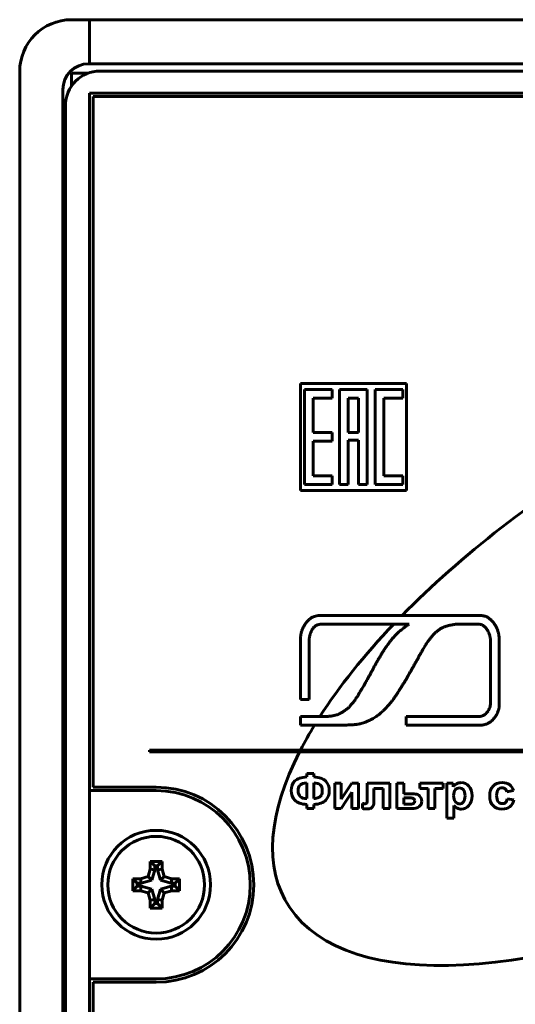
# Model space of a CAD drawing. Header units: millimetres. Extents: x -33 to 42, y -68 to 47.
# Tile 5 of 8: x -33 to -5, y -10 to 47. Entities that reach past the tile are written whole.
import ezdxf

# ---------------------------------------------------------------- set-up
doc = ezdxf.new("R2010")
doc.units = ezdxf.units.MM
doc.linetypes.add('K5LT_BASIC', pattern=[0])

msp = doc.modelspace()

# ---------------------------------------------------------------- linework, layer by layer
at = {"color": 150, "linetype": 'K5LT_BASIC', "lineweight": 60, "true_color": 0x0080ff}
for p, q in [((-29.415, 46.831), (-30.465, 46.831)), ((38.285, 46.831), (-29.415, 46.831)), ((-29.415, 44.281), (-29.415, 46.831)), ((-29.415, 44.281), (-29.465, 44.281)), ((38.285, 44.281), (-29.415, 44.281)), ((-33.465, 43.831), (-33.465, -54.069)), ((-29.511, 43.731), (-30.465, 43.731)), ((-30.465, 43.731), (-30.465, 42.987)), ((-28.815, 43.856), (37.685, 43.856)), ((-30.965, 42.781), (-30.965, -53.019)), ((38.285, 42.581), (-29.415, 42.581)), ((-29.415, 42.581), (-29.415, 2.181)), ((-29.215, 42.381), (-29.215, 2.381)), ((38.085, 42.381), (-29.215, 42.381)), ((-30.815, -52.144), (-30.815, 41.856)), ((-17.22, 25.767), (-17.22, 19.567)), ((-11.069, 25.767), (-17.22, 25.767)), ((-11.069, 19.567), (-11.069, 25.767)), ((-16.985, 25.417), (-16.985, 19.917)), ((-15.385, 25.417), (-16.985, 25.417)), ((-15.385, 24.917), (-15.385, 25.417)), ((-13.353, 25.417), (-14.953, 25.417)), ((-14.953, 25.417), (-14.953, 19.917)), ((-13.353, 19.917), (-13.353, 25.417)), ((-11.279, 25.417), (-12.879, 25.417)), ((-12.879, 25.417), (-12.879, 19.917)), ((-11.279, 24.917), (-11.279, 25.417)), ((-16.485, 22.917), (-16.485, 24.917)), ((-16.485, 24.917), (-15.385, 24.917)), ((-14.453, 24.917), (-14.453, 22.917)), ((-13.853, 24.917), (-14.453, 24.917)), ((-13.853, 22.917), (-13.853, 24.917)), ((-12.379, 20.417), (-12.379, 24.917)), ((-12.379, 24.917), (-11.279, 24.917)), ((-15.385, 22.917), (-16.485, 22.917)), ((-15.385, 22.417), (-15.385, 22.917)), ((-14.453, 22.917), (-13.853, 22.917)), ((-16.485, 20.417), (-16.485, 22.417)), ((-16.485, 22.417), (-15.385, 22.417)), ((-14.453, 22.479), (-13.853, 22.479)), ((-14.453, 19.917), (-14.453, 22.479)), ((-13.853, 22.479), (-13.853, 19.917)), ((-15.385, 20.417), (-16.485, 20.417)), ((-15.385, 19.917), (-15.385, 20.417)), ((-11.279, 20.417), (-12.379, 20.417)), ((-11.279, 19.917), (-11.279, 20.417)), ((-17.22, 19.567), (-11.069, 19.567)), ((-16.985, 19.917), (-15.385, 19.917)), ((-14.953, 19.917), (-14.453, 19.917)), ((-13.853, 19.917), (-13.353, 19.917)), ((-12.879, 19.917), (-11.279, 19.917)), ((-30.815, 12.881), (-30.965, 12.881)), ((-30.865, 12.881), (-30.865, 10.331)), ((-11.326, 12.328), (-14.569, 12.328)), ((-8.362, 12.328), (-11.326, 12.328)), ((-15.072, 11.826), (-11.811, 11.826)), ((-11.811, 11.826), (-10.921, 11.826)), ((-30.865, 10.331), (-30.815, 10.331)), ((-17.22, 10.214), (-17.22, 7.452)), ((-16.718, 7.452), (-16.718, 10.214)), ((-6.205, 9.849), (-6.205, 8.235)), ((-5.703, 8.235), (-5.703, 9.849)), ((-30.965, 8.481), (-30.815, 8.481)), ((-17.22, 7.452), (-16.718, 7.452)), ((-16.216, 6.474), (-17.22, 6.474)), ((-17.22, 6.474), (-17.22, 5.971)), ((-16.09, 6.473), (-16.216, 6.474)), ((-11.089, 6.474), (-11.089, 5.971)), ((-8.076, 6.474), (-11.089, 6.474)), ((-17.22, 5.971), (-16.404, 5.971)), ((-16.404, 5.971), (-15.713, 5.971)), ((-11.089, 5.971), (-8.076, 5.971)), ((-25.957, 4.533), (-25.957, 4.433)), ((-17.214, 4.533), (-25.957, 4.533)), ((-25.957, 4.433), (-17.265, 4.433)), ((-17.265, 4.433), (21.991, 4.433)), ((22.125, 4.533), (-17.214, 4.533)), ((-16.85, 3.173), (-16.85, 2.972)), ((-16.443, 3.173), (-16.85, 3.173)), ((-16.443, 2.972), (-16.443, 3.173)), ((-29.215, 2.381), (-25.565, 2.381)), ((-16.85, 1.727), (-16.85, 2.63)), ((-16.443, 2.63), (-16.443, 1.727)), ((-14.851, 2.616), (-15.229, 2.616)), ((-15.229, 2.616), (-15.229, 1.148)), ((-14.851, 1.693), (-14.851, 2.616)), ((-14.246, 2.616), (-14.851, 1.693)), ((-13.859, 2.616), (-14.246, 2.616)), ((-13.859, 1.148), (-13.859, 2.616)), ((-13.35, 2.616), (-13.35, 1.766)), ((-12.034, 2.616), (-13.35, 2.616)), ((-12.96, 1.641), (-12.96, 2.302)), ((-12.96, 2.302), (-12.427, 2.302)), ((-12.427, 2.302), (-12.427, 1.148)), ((-12.034, 1.148), (-12.034, 2.616)), ((-11.234, 2.616), (-11.626, 2.616)), ((-11.626, 2.616), (-11.626, 1.148)), ((-11.234, 2.005), (-11.234, 2.616)), ((-8.958, 2.616), (-10.303, 2.616)), ((-10.303, 2.616), (-10.303, 2.302)), ((-10.303, 2.302), (-9.827, 2.302)), ((-9.827, 2.302), (-9.827, 1.148)), ((-9.434, 1.148), (-9.434, 2.302)), ((-9.434, 2.302), (-8.958, 2.302)), ((-8.958, 2.302), (-8.958, 2.616)), ((-8.366, 2.616), (-8.733, 2.616)), ((-8.733, 2.616), (-8.733, 0.59)), ((-8.366, 2.4), (-8.366, 2.616)), ((-25.565, 2.181), (-29.415, 2.181)), ((-29.415, 2.181), (-29.415, -8.719)), ((-14.851, 1.148), (-14.238, 2.084)), ((-14.238, 2.084), (-14.238, 1.148)), ((-10.839, 2.005), (-11.234, 2.005)), ((-10.977, 1.767), (-11.234, 1.767)), ((-11.234, 1.767), (-11.234, 1.396)), ((-5.266, 2.112), (-4.879, 2.18)), ((-16.85, 1.385), (-16.85, 1.148)), ((-16.85, 1.148), (-16.443, 1.148)), ((-16.443, 1.148), (-16.443, 1.385)), ((-15.229, 1.148), (-14.851, 1.148)), ((-14.238, 1.148), (-13.859, 1.148)), ((-13.628, 1.432), (-13.628, 1.147)), ((-12.427, 1.148), (-12.034, 1.148)), ((-11.626, 1.148), (-10.783, 1.148)), ((-11.234, 1.396), (-10.866, 1.396)), ((-9.827, 1.148), (-9.434, 1.148)), ((-8.34, 0.59), (-8.34, 1.325)), ((-4.859, 1.643), (-5.245, 1.708)), ((-8.733, 0.59), (-8.34, 0.59)), ((-25.65, -2.178), (-25.915, -1.913)), ((-25.215, -1.913), (-25.915, -1.913)), ((-25.915, -1.913), (-25.915, -2.369)), ((-25.65, -2.178), (-25.65, -2.406)), ((-25.479, -2.178), (-25.65, -2.178)), ((-25.479, -2.178), (-25.215, -1.913)), ((-25.479, -2.406), (-25.479, -2.178)), ((-25.215, -2.369), (-25.215, -1.913)), ((-26.036, -2.797), (-26.465, -2.919)), ((-25.915, -2.369), (-26.036, -2.797)), ((-25.822, -3.012), (-26.036, -2.797)), ((-25.65, -2.406), (-25.915, -2.369)), ((-25.65, -2.406), (-25.822, -3.012)), ((-25.479, -2.406), (-25.215, -2.369)), ((-25.307, -3.012), (-25.479, -2.406)), ((-25.307, -3.012), (-25.093, -2.797)), ((-25.093, -2.797), (-25.215, -2.369)), ((-24.665, -2.919), (-25.093, -2.797)), ((-26.92, -2.919), (-26.92, -3.619)), ((-26.465, -2.919), (-26.92, -2.919)), ((-26.656, -3.183), (-26.92, -2.919)), ((-26.656, -3.354), (-26.92, -3.619)), ((-26.656, -3.183), (-26.656, -3.354)), ((-26.428, -3.183), (-26.656, -3.183)), ((-26.656, -3.354), (-26.428, -3.354)), ((-26.428, -3.183), (-26.465, -2.919)), ((-26.428, -3.354), (-26.465, -3.619)), ((-25.822, -3.012), (-26.428, -3.183)), ((-26.428, -3.354), (-25.822, -3.526)), ((-24.702, -3.183), (-25.307, -3.012)), ((-25.307, -3.526), (-24.702, -3.354)), ((-24.702, -3.183), (-24.665, -2.919)), ((-24.474, -3.183), (-24.702, -3.183)), ((-24.702, -3.354), (-24.474, -3.354)), ((-24.702, -3.354), (-24.665, -3.619)), ((-24.209, -2.919), (-24.665, -2.919)), ((-24.474, -3.183), (-24.209, -2.919)), ((-24.474, -3.354), (-24.474, -3.183)), ((-24.474, -3.354), (-24.209, -3.619)), ((-24.209, -3.619), (-24.209, -2.919)), ((-26.92, -3.619), (-26.465, -3.619)), ((-26.465, -3.619), (-26.036, -3.74)), ((-25.822, -3.526), (-26.036, -3.74)), ((-26.036, -3.74), (-25.915, -4.169)), ((-25.822, -3.526), (-25.65, -4.132)), ((-25.479, -4.132), (-25.307, -3.526)), ((-25.307, -3.526), (-25.093, -3.74)), ((-25.215, -4.169), (-25.093, -3.74)), ((-25.093, -3.74), (-24.665, -3.619)), ((-24.665, -3.619), (-24.209, -3.619)), ((-25.65, -4.132), (-25.915, -4.169)), ((-25.915, -4.169), (-25.915, -4.624)), ((-25.65, -4.36), (-25.915, -4.624)), ((-25.65, -4.132), (-25.65, -4.36)), ((-25.65, -4.36), (-25.479, -4.36)), ((-25.479, -4.36), (-25.479, -4.132)), ((-25.479, -4.132), (-25.215, -4.169)), ((-25.479, -4.36), (-25.215, -4.624)), ((-25.215, -4.624), (-25.215, -4.169)), ((-25.915, -4.624), (-25.215, -4.624)), ((-29.415, -8.719), (-25.565, -8.719)), ((-29.415, -8.719), (-29.415, -52.869)), ((-29.215, -8.919), (-29.215, -52.669)), ((-25.565, -8.919), (-29.215, -8.919))]:
    msp.add_line(p, q, dxfattribs=at)
for radius in [3.15, 2.8]:
    msp.add_circle((-25.565, -3.269), radius, dxfattribs=at)
for centre, radius, start, end in [((-30.465, 43.831), 3, 90, 180), ((-29.465, 42.781), 1.5, 90, 180), ((-28.815, 41.856), 2, 90, 180), ((-25.565, -3.269), 5.65, 270, 90), ((-25.565, -3.269), 5.45, 270, 90)]:
    msp.add_arc(centre, radius, start, end, dxfattribs=at)
for points, knots in [([(36.079, 21.937), (36.492, 23.955), (36.261, 25.754), (31.285, 33.222), (16.14, 30.986), (-3.611, 19.175), (-7.967, 15.754), (-11.326, 12.328)], [0.6896931, 0.6896931, 0.6896931, 0.6896931, 0.75, 0.75, 1, 1, 1.0865, 1.0865, 1.0865, 1.0865]), ([(-14.569, 12.328), (-14.701, 12.329), (-14.867, 12.329), (-15.09, 12.328), (-15.254, 12.328), (-15.415, 12.329), (-15.553, 12.329), (-15.659, 12.328), (-15.771, 12.328), (-15.884, 12.328), (-15.992, 12.327), (-16.12, 12.323), (-16.257, 12.308), (-16.395, 12.275), (-16.501, 12.234), (-16.59, 12.185), (-16.664, 12.133), (-16.721, 12.084), (-16.78, 12.026), (-16.831, 11.97), (-16.881, 11.907), (-16.919, 11.856), (-16.959, 11.796), (-17.001, 11.728), (-17.032, 11.669), (-17.064, 11.606), (-17.095, 11.538), (-17.128, 11.453), (-17.154, 11.374), (-17.18, 11.273), (-17.197, 11.175), (-17.208, 11.078), (-17.215, 10.984), (-17.218, 10.882), (-17.219, 10.786), (-17.219, 10.722), (-17.219, 10.661), (-17.219, 10.592), (-17.219, 10.511), (-17.22, 10.385), (-17.22, 10.286), (-17.22, 10.214)], [0, 0, 0, 0, 3.827882, 4.862264, 6.501597, 8.59754, 9.56096, 10.52438, 11.674138, 12.823897, 13.788973, 14.75405, 16.50243, 17.758206, 18.843236, 19.722999, 20.534699, 21.236041, 21.625211, 22.586047, 23.066464, 23.546882, 24.079406, 24.745515, 25.411623, 25.648173, 26.425039, 27.201905, 27.885822, 28.569739, 29.937573, 30.62149, 31.305408, 32.651967, 33.561022, 34.106496, 34.520136, 35.347416, 36.106289, 36.898114, 39, 39, 39, 39]), ([(-5.703, 9.849), (-5.703, 9.927), (-5.703, 10.028), (-5.703, 10.151), (-5.703, 10.204), (-5.703, 10.246), (-5.703, 10.286), (-5.703, 10.328), (-5.703, 10.373), (-5.703, 10.416), (-5.703, 10.465), (-5.703, 10.52), (-5.703, 10.585), (-5.703, 10.667), (-5.704, 10.759), (-5.704, 10.854), (-5.707, 10.949), (-5.713, 11.044), (-5.722, 11.135), (-5.739, 11.257), (-5.765, 11.372), (-5.803, 11.487), (-5.833, 11.563), (-5.868, 11.637), (-5.921, 11.736), (-5.972, 11.815), (-6.047, 11.919), (-6.11, 11.994), (-6.187, 12.072), (-6.251, 12.13), (-6.321, 12.183), (-6.395, 12.228), (-6.463, 12.26), (-6.532, 12.285), (-6.597, 12.301), (-6.65, 12.311), (-6.701, 12.318), (-6.775, 12.325), (-6.888, 12.329), (-7.002, 12.328), (-7.08, 12.328), (-7.114, 12.328), (-7.146, 12.328), (-7.206, 12.328), (-7.294, 12.329), (-7.387, 12.328), (-7.48, 12.328), (-7.559, 12.328), (-7.645, 12.328), (-7.725, 12.328), (-7.81, 12.328), (-7.888, 12.328), (-8.074, 12.328), (-8.23, 12.328), (-8.362, 12.328)], [0, 0, 0, 0, 2.762797, 3.61476, 4.378465, 4.623702, 5.114178, 5.813204, 6.110831, 6.706085, 7.371249, 7.844571, 8.650033, 9.690274, 10.80022, 11.910166, 12.895284, 13.942816, 14.990347, 15.796179, 17.791795, 18.574903, 19.358012, 20.141121, 20.924229, 22.490447, 22.771182, 24.547018, 25.301316, 26.055614, 27.231513, 28.164592, 29.097671, 30.03075, 30.961164, 31.735442, 32.143264, 32.958908, 34.590197, 36.374332, 36.979838, 37.212028, 37.504563, 38.089634, 39.247652, 40.598633, 41.452619, 42.548272, 43.394544, 44.519336, 45.380364, 46.435753, 47.303017, 52, 52, 52, 52]), ([(-16.718, 10.214), (-16.718, 10.267), (-16.718, 10.328), (-16.718, 10.408), (-16.718, 10.467), (-16.718, 10.547), (-16.717, 10.633), (-16.717, 10.739), (-16.716, 10.845), (-16.708, 10.951), (-16.699, 11.028), (-16.686, 11.106), (-16.669, 11.179), (-16.651, 11.239), (-16.637, 11.283), (-16.625, 11.316), (-16.612, 11.349), (-16.593, 11.392), (-16.576, 11.429), (-16.554, 11.473), (-16.532, 11.512), (-16.501, 11.56), (-16.471, 11.602), (-16.434, 11.646), (-16.392, 11.689), (-16.345, 11.726), (-16.301, 11.752), (-16.257, 11.773), (-16.222, 11.786), (-16.183, 11.797), (-16.141, 11.807), (-16.088, 11.815), (-16.024, 11.821), (-15.947, 11.824), (-15.838, 11.825), (-15.721, 11.826), (-15.584, 11.827), (-15.456, 11.826), (-15.324, 11.826), (-15.201, 11.826), (-15.115, 11.826), (-15.072, 11.826)], [0, 0, 0, 0, 2.225148, 2.519797, 3.323502, 4.716504, 5.814858, 6.913212, 9.16258, 10.220722, 11.278863, 12.27749, 13.276118, 14.094493, 14.503681, 14.912869, 15.31783, 15.722792, 16.532715, 16.703576, 17.408918, 18.114261, 18.70103, 19.287798, 20.232817, 21.006309, 21.697003, 22.387696, 23.07839, 23.317392, 24.128866, 24.940341, 25.571257, 26.83309, 28.167826, 30.090505, 31.702304, 33.879884, 35.396312, 37.198156, 39, 39, 39, 39]), ([(-10.921, 11.826), (-10.983, 11.786), (-11.057, 11.734), (-11.135, 11.678), (-11.155, 11.664), (-11.167, 11.655), (-11.185, 11.642), (-11.219, 11.618), (-11.282, 11.57), (-11.342, 11.517), (-11.402, 11.467), (-11.458, 11.419), (-11.523, 11.366), (-11.597, 11.304), (-11.654, 11.247), (-11.704, 11.189), (-11.745, 11.141), (-11.786, 11.098), (-11.827, 11.059), (-11.862, 11.025), (-11.904, 10.98), (-11.941, 10.931), (-11.976, 10.883), (-12.003, 10.847), (-12.038, 10.802), (-12.08, 10.747), (-12.136, 10.674), (-12.219, 10.557), (-12.296, 10.442), (-12.356, 10.346), (-12.389, 10.295), (-12.421, 10.245), (-12.455, 10.196), (-12.489, 10.146), (-12.524, 10.09), (-12.556, 10.031), (-12.587, 9.972), (-12.616, 9.925), (-12.643, 9.884), (-12.666, 9.849), (-12.693, 9.803), (-12.714, 9.763), (-12.73, 9.734), (-12.74, 9.716), (-12.759, 9.681), (-12.786, 9.636), (-12.813, 9.592), (-12.835, 9.557), (-12.858, 9.518), (-12.894, 9.454), (-12.934, 9.374), (-12.986, 9.273), (-13.038, 9.18), (-13.086, 9.097), (-13.118, 9.038), (-13.148, 8.979), (-13.183, 8.907), (-13.227, 8.827), (-13.274, 8.75), (-13.319, 8.671), (-13.357, 8.602), (-13.39, 8.543), (-13.425, 8.481), (-13.464, 8.409), (-13.507, 8.327), (-13.555, 8.239), (-13.617, 8.132), (-13.679, 8.037), (-13.731, 7.958), (-13.766, 7.904), (-13.8, 7.847), (-13.828, 7.794), (-13.856, 7.741), (-13.884, 7.692), (-13.914, 7.643), (-13.946, 7.595), (-13.981, 7.545), (-14.017, 7.492), (-14.052, 7.438), (-14.095, 7.373), (-14.15, 7.299), (-14.218, 7.219), (-14.288, 7.142), (-14.354, 7.069), (-14.422, 6.997), (-14.491, 6.936), (-14.55, 6.893), (-14.588, 6.866), (-14.615, 6.846), (-14.645, 6.824), (-14.68, 6.798), (-14.718, 6.771), (-14.761, 6.741), (-14.804, 6.715), (-14.846, 6.692), (-14.886, 6.673), (-14.922, 6.655), (-14.953, 6.639), (-14.983, 6.624), (-15.013, 6.609), (-15.059, 6.589), (-15.11, 6.572), (-15.181, 6.553), (-15.232, 6.541), (-15.269, 6.532), (-15.277, 6.53), (-15.283, 6.529), (-15.294, 6.526), (-15.317, 6.521), (-15.362, 6.512), (-15.428, 6.501), (-15.505, 6.494), (-15.577, 6.487), (-15.662, 6.479), (-15.759, 6.474), (-15.878, 6.474), (-15.986, 6.473), (-16.059, 6.473), (-16.09, 6.473)], [0, 0, 0, 0, 3.259119, 3.944189, 4.192816, 4.33002, 4.604427, 5.153241, 6.167865, 8.062459, 8.655341, 9.585676, 11.305928, 12.292946, 13.802234, 14.842401, 15.620601, 16.597267, 17.441009, 18.083351, 18.725692, 20.15363, 20.759552, 21.308174, 22.139307, 23.233025, 24.349783, 26.17726, 29.493158, 30.384409, 31.123385, 32.176893, 32.989189, 33.706908, 34.815865, 35.884229, 36.651085, 37.727017, 38.289028, 38.792765, 39.583548, 40.59888, 40.781896, 41.03545, 41.526736, 42.497755, 43.345996, 43.750618, 44.338613, 45.335194, 46.940781, 48.266571, 50.28278, 51.645057, 52.439622, 53.234188, 54.496313, 55.957372, 57.231302, 58.455619, 59.931896, 60.662583, 61.443656, 63.005803, 64.250925, 65.494681, 67.39708, 69.661027, 70.480362, 71.515922, 72.451363, 73.386803, 74.158096, 75.060046, 75.866766, 76.673486, 77.599595, 78.539428, 79.451161, 80.422706, 81.94944, 83.476173, 85.002907, 86.52964, 87.7389, 89.346206, 90.561345, 90.913781, 91.399734, 92.039841, 92.54816, 93.313079, 94.077999, 94.799389, 95.52078, 96.177576, 96.742919, 97.258727, 97.702292, 98.215902, 98.729512, 99.906637, 100.582856, 101.935292, 102.188621, 102.225965, 102.300654, 102.450033, 102.74879, 103.324482, 104.454044, 105.665698, 106.699674, 107.636765, 109.444307, 110.946983, 112.838376, 114.161821, 114.161821, 114.161821, 114.161821]), ([(-15.713, 5.971), (-15.645, 5.971), (-15.529, 5.971), (-15.382, 5.971), (-15.276, 5.971), (-15.174, 5.971), (-15.052, 5.971), (-14.921, 5.975), (-14.795, 5.977), (-14.694, 5.979), (-14.604, 5.98), (-14.502, 5.982), (-14.376, 5.987), (-14.276, 5.993), (-14.224, 5.996), (-14.219, 5.996), (-14.21, 5.996), (-14.191, 5.997), (-14.157, 5.999), (-14.093, 6.004), (-14.007, 6.013), (-13.909, 6.028), (-13.807, 6.047), (-13.651, 6.084), (-13.5, 6.129), (-13.366, 6.184), (-13.293, 6.215), (-13.227, 6.244), (-13.159, 6.278), (-13.084, 6.32), (-12.989, 6.375), (-12.891, 6.435), (-12.792, 6.502), (-12.702, 6.566), (-12.615, 6.632), (-12.528, 6.71), (-12.449, 6.787), (-12.38, 6.855), (-12.329, 6.905), (-12.282, 6.951), (-12.217, 7.015), (-12.119, 7.121), (-12.032, 7.229), (-11.962, 7.316), (-11.92, 7.368), (-11.859, 7.444), (-11.804, 7.522), (-11.758, 7.59), (-11.73, 7.632), (-11.694, 7.683), (-11.657, 7.737), (-11.613, 7.799), (-11.559, 7.877), (-11.489, 7.984), (-11.425, 8.094), (-11.371, 8.189), (-11.326, 8.261), (-11.281, 8.327), (-11.237, 8.394), (-11.194, 8.464), (-11.148, 8.542), (-11.101, 8.619), (-11.055, 8.699), (-11.017, 8.77), (-10.982, 8.835), (-10.938, 8.915), (-10.886, 9.001), (-10.828, 9.096), (-10.768, 9.199), (-10.715, 9.296), (-10.67, 9.376), (-10.637, 9.435), (-10.596, 9.51), (-10.549, 9.598), (-10.499, 9.691), (-10.45, 9.776), (-10.403, 9.862), (-10.359, 9.943), (-10.312, 10.027), (-10.263, 10.11), (-10.215, 10.195), (-10.17, 10.278), (-10.116, 10.375), (-10.072, 10.446), (-10.032, 10.51), (-10.013, 10.542), (-9.995, 10.572), (-9.985, 10.588), (-9.973, 10.609), (-9.95, 10.646), (-9.904, 10.718), (-9.827, 10.824), (-9.727, 10.961), (-9.649, 11.061), (-9.588, 11.135), (-9.547, 11.183), (-9.487, 11.25), (-9.421, 11.316), (-9.351, 11.377), (-9.292, 11.422), (-9.245, 11.458), (-9.208, 11.487), (-9.154, 11.528), (-9.086, 11.571), (-9.018, 11.603), (-8.97, 11.625), (-8.936, 11.641), (-8.896, 11.66), (-8.836, 11.685), (-8.774, 11.704), (-8.718, 11.719), (-8.684, 11.729), (-8.648, 11.739), (-8.595, 11.753), (-8.528, 11.767), (-8.455, 11.78), (-8.386, 11.793), (-8.318, 11.805), (-8.253, 11.815), (-8.174, 11.825), (-8.102, 11.826), (-8.027, 11.826), (-7.956, 11.826), (-7.887, 11.826), (-7.81, 11.826), (-7.735, 11.826), (-7.639, 11.826), (-7.53, 11.826), (-7.424, 11.826), (-7.324, 11.826), (-7.244, 11.826), (-7.183, 11.826), (-7.129, 11.826), (-7.074, 11.826), (-7.011, 11.826), (-6.931, 11.825), (-6.851, 11.819), (-6.774, 11.805), (-6.715, 11.787), (-6.662, 11.763), (-6.614, 11.734), (-6.57, 11.698), (-6.528, 11.658), (-6.488, 11.611), (-6.451, 11.562), (-6.411, 11.502), (-6.364, 11.422), (-6.314, 11.319), (-6.272, 11.211), (-6.247, 11.122), (-6.229, 11.041), (-6.217, 10.955), (-6.209, 10.854), (-6.206, 10.715), (-6.205, 10.523), (-6.206, 10.296), (-6.205, 10.065), (-6.205, 9.921), (-6.205, 9.849)], [0, 0, 0, 0, 2.313877, 3.9195, 4.980977, 5.913211, 7.386175, 9.122684, 10.32656, 11.667691, 12.539936, 13.399372, 15.118245, 16.793852, 16.817492, 16.864774, 16.959336, 17.148461, 17.47943, 18.141367, 19.323399, 20.410868, 21.498337, 22.822212, 25.848212, 26.804808, 27.761405, 28.507911, 29.254417, 30.338827, 31.423237, 32.973898, 34.225662, 35.477426, 36.704479, 37.931531, 39.443119, 40.432322, 41.205954, 41.866724, 42.685885, 44.286918, 46.752806, 47.382208, 48.054487, 49.02942, 50.683904, 51.284577, 51.805008, 52.396019, 53.402881, 54.03693, 54.965247, 56.601086, 58.375443, 59.261347, 60.307528, 61.260906, 61.969468, 63.023062, 64.034017, 65.044972, 66.094934, 67.144896, 67.783788, 68.597234, 70.224125, 71.1952, 72.386556, 74.261406, 74.937292, 75.489158, 76.553168, 77.834599, 78.850637, 80.144434, 81.161015, 82.185977, 83.264745, 84.41276, 85.443502, 86.577432, 87.622294, 89.193469, 89.394159, 90.195229, 90.454281, 90.589207, 90.818352, 91.265637, 92.076993, 93.715529, 95.704252, 97.810778, 98.00291, 98.977169, 99.951427, 101.035759, 102.120091, 103.095854, 103.567257, 104.107556, 104.699769, 105.855448, 106.83894, 107.227556, 107.653891, 108.095827, 108.735005, 109.842091, 110.305382, 110.688249, 111.044542, 111.585355, 112.53449, 113.380828, 114.0897, 114.915642, 115.729815, 116.369898, 117.645513, 118.147556, 118.866307, 120.027323, 120.495356, 121.452204, 122.561257, 123.751468, 125.167556, 126.152111, 127.126927, 127.875376, 128.258795, 128.974831, 129.690866, 130.292104, 131.532253, 132.3574, 133.168397, 133.899924, 134.603446, 135.263424, 135.908189, 136.54546, 137.167747, 137.692036, 138.569869, 139.688634, 140.8074, 141.782539, 142.48265, 143.399915, 144.640361, 145.880807, 148.172951, 151.124867, 153.562434, 156, 156, 156, 156]), ([(-8.076, 5.971), (-7.968, 5.971), (-7.855, 5.971), (-7.731, 5.971), (-7.692, 5.971), (-7.632, 5.971), (-7.565, 5.971), (-7.487, 5.971), (-7.41, 5.971), (-7.327, 5.971), (-7.239, 5.971), (-7.151, 5.971), (-7.061, 5.972), (-6.983, 5.971), (-6.903, 5.971), (-6.804, 5.972), (-6.723, 5.976), (-6.625, 5.987), (-6.54, 6.002), (-6.46, 6.028), (-6.419, 6.044), (-6.41, 6.048), (-6.398, 6.054), (-6.375, 6.064), (-6.33, 6.087), (-6.268, 6.126), (-6.21, 6.17), (-6.163, 6.209), (-6.124, 6.244), (-6.09, 6.278), (-6.053, 6.317), (-6.014, 6.36), (-5.978, 6.405), (-5.941, 6.454), (-5.905, 6.507), (-5.85, 6.595), (-5.799, 6.695), (-5.759, 6.804), (-5.732, 6.905), (-5.716, 7.001), (-5.709, 7.082), (-5.704, 7.168), (-5.703, 7.249), (-5.703, 7.321), (-5.703, 7.369), (-5.703, 7.416), (-5.703, 7.485), (-5.703, 7.57), (-5.703, 7.671), (-5.703, 7.777), (-5.703, 7.968), (-5.703, 8.12), (-5.703, 8.235)], [0, 0, 0, 0, 4.103502, 4.317716, 4.746145, 5.603001, 6.592719, 7.312219, 8.557482, 9.527161, 10.492688, 11.925688, 12.862584, 13.935563, 14.913248, 15.890932, 17.715338, 18.022929, 19.639544, 20.973138, 21.10221, 21.212309, 21.337292, 21.587258, 22.08719, 23.087055, 23.985786, 24.395689, 24.982581, 25.569473, 25.842941, 26.566567, 27.290193, 27.52877, 28.371685, 29.2146, 30.656867, 31.917465, 33.138955, 34.360445, 35.486889, 36.195393, 37.612401, 38.549067, 38.943916, 39.438733, 40.349926, 41.571495, 42.69214, 44.199857, 45.610037, 50, 50, 50, 50]), ([(-6.205, 8.235), (-6.205, 8.167), (-6.205, 8.079), (-6.205, 7.969), (-6.205, 7.894), (-6.205, 7.82), (-6.205, 7.74), (-6.205, 7.653), (-6.206, 7.551), (-6.206, 7.448), (-6.207, 7.358), (-6.208, 7.288), (-6.213, 7.206), (-6.223, 7.116), (-6.246, 7.024), (-6.268, 6.959), (-6.29, 6.905), (-6.314, 6.858), (-6.342, 6.81), (-6.366, 6.771), (-6.389, 6.74), (-6.423, 6.696), (-6.449, 6.666), (-6.479, 6.637), (-6.491, 6.626), (-6.506, 6.612), (-6.537, 6.587), (-6.578, 6.558), (-6.633, 6.529), (-6.687, 6.508), (-6.743, 6.493), (-6.796, 6.484), (-6.863, 6.477), (-6.942, 6.474), (-7.035, 6.474), (-7.133, 6.474), (-7.256, 6.473), (-7.376, 6.473), (-7.485, 6.474), (-7.569, 6.474), (-7.645, 6.474), (-7.722, 6.473), (-7.862, 6.473), (-7.982, 6.474), (-8.076, 6.474)], [0, 0, 0, 0, 2.670574, 3.435449, 4.307736, 5.591185, 6.354288, 7.41784, 9.006335, 10.334287, 11.439318, 12.54435, 13.053884, 14.668449, 16.031785, 16.580189, 17.128594, 18.023683, 18.385099, 18.964271, 19.543444, 19.660026, 20.811222, 20.900197, 21.060289, 21.380471, 21.629863, 22.458018, 23.202972, 23.946023, 24.689075, 25.432126, 26.045417, 27.271999, 28.477551, 29.596857, 31.064727, 33.265596, 34.316221, 35.304916, 36.554651, 37.284042, 38.332385, 42, 42, 42, 42]), ([(-17.265, 4.433), (-19.06, 0.901), (-19.377, -2.272), (-14.48, -9.622), (-3.27, -8.858), (8.922, -3.294)], [0.1544456, 0.1544456, 0.1544456, 0.1544456, 0.25, 0.25, 0.4598296, 0.4598296, 0.4598296, 0.4598296]), ([(-8.005, 1.419), (-7.914, 1.419), (-7.838, 1.455), (-7.717, 1.601), (-7.687, 1.72), (-7.687, 1.885)], [0, 0, 0, 0, 1.5, 1.5, 3, 3, 3, 3])]:
    msp.add_open_spline(points, degree=3, knots=knots, dxfattribs=at)
for points in [[(-11.811, 11.826), (-13.532, 10.019), (-14.971, 8.217), (-16.09, 6.473)], [(-16.404, 5.971), (-16.7, 5.486), (-16.97, 5.006), (-17.214, 4.533)], [(-16.85, 2.972), (-17.166, 2.96), (-17.394, 2.884), (-17.536, 2.742)], [(-15.75, 2.735), (-15.886, 2.881), (-16.117, 2.96), (-16.443, 2.972)], [(-17.536, 2.742), (-17.677, 2.601), (-17.747, 2.414), (-17.747, 2.18)], [(-17.229, 2.515), (-17.307, 2.438), (-17.346, 2.322), (-17.346, 2.167)], [(-16.85, 2.63), (-17.026, 2.63), (-17.152, 2.592), (-17.229, 2.515)], [(-15.947, 2.192), (-15.947, 2.484), (-16.113, 2.63), (-16.443, 2.63)], [(-15.546, 2.178), (-15.546, 2.403), (-15.614, 2.588), (-15.75, 2.735)], [(-8.173, 2.579), (-8.254, 2.533), (-8.318, 2.474), (-8.366, 2.4)], [(-8.012, 2.341), (-8.108, 2.341), (-8.188, 2.305), (-8.251, 2.231)], [(-7.902, 2.647), (-8.001, 2.647), (-8.092, 2.624), (-8.173, 2.579)], [(-7.78, 2.229), (-7.842, 2.304), (-7.92, 2.341), (-8.012, 2.341)], [(-7.463, 2.446), (-7.583, 2.58), (-7.73, 2.647), (-7.902, 2.647)], [(-7.282, 1.887), (-7.282, 2.126), (-7.343, 2.313), (-7.463, 2.446)], [(-6.066, 2.444), (-6.195, 2.309), (-6.26, 2.12), (-6.26, 1.877)], [(-5.54, 2.647), (-5.761, 2.647), (-5.936, 2.579), (-6.066, 2.444)], [(-5.769, 2.241), (-5.71, 2.308), (-5.632, 2.341), (-5.534, 2.341)], [(-5.108, 2.531), (-5.215, 2.608), (-5.359, 2.647), (-5.54, 2.647)], [(-5.534, 2.341), (-5.46, 2.341), (-5.401, 2.322), (-5.354, 2.284)], [(-5.354, 2.284), (-5.308, 2.245), (-5.278, 2.188), (-5.266, 2.112)], [(-4.879, 2.18), (-4.925, 2.338), (-5.002, 2.455), (-5.108, 2.531)], [(-17.747, 2.18), (-17.747, 1.958), (-17.68, 1.773), (-17.545, 1.625)], [(-17.346, 2.167), (-17.346, 1.874), (-17.181, 1.727), (-16.85, 1.727)], [(-16.443, 1.727), (-16.335, 1.727), (-16.241, 1.745), (-16.163, 1.781)], [(-16.163, 1.781), (-16.085, 1.817), (-16.03, 1.865), (-15.997, 1.926)], [(-15.997, 1.926), (-15.964, 1.986), (-15.947, 2.075), (-15.947, 2.192)], [(-15.749, 1.623), (-15.614, 1.77), (-15.546, 1.955), (-15.546, 2.178)], [(-13.35, 1.766), (-13.35, 1.608), (-13.356, 1.512), (-13.368, 1.477)], [(-10.681, 1.727), (-10.736, 1.754), (-10.835, 1.767), (-10.977, 1.767)], [(-10.483, 1.972), (-10.566, 1.994), (-10.684, 2.005), (-10.839, 2.005)], [(-10.597, 1.582), (-10.597, 1.652), (-10.625, 1.701), (-10.681, 1.727)], [(-10.276, 1.829), (-10.331, 1.902), (-10.4, 1.95), (-10.483, 1.972)], [(-10.193, 1.574), (-10.193, 1.671), (-10.221, 1.756), (-10.276, 1.829)], [(-8.251, 2.231), (-8.314, 2.157), (-8.346, 2.049), (-8.346, 1.904)], [(-8.346, 1.904), (-8.346, 1.739), (-8.313, 1.617), (-8.246, 1.537)], [(-7.687, 1.885), (-7.687, 2.04), (-7.718, 2.154), (-7.78, 2.229)], [(-7.464, 1.315), (-7.343, 1.451), (-7.282, 1.642), (-7.282, 1.887)], [(-6.26, 1.877), (-6.26, 1.638), (-6.196, 1.45), (-6.066, 1.314)], [(-5.856, 1.905), (-5.856, 2.062), (-5.827, 2.174), (-5.769, 2.241)], [(-5.767, 1.536), (-5.826, 1.608), (-5.856, 1.731), (-5.856, 1.905)], [(-17.545, 1.625), (-17.41, 1.477), (-17.178, 1.397), (-16.85, 1.385)], [(-16.443, 1.385), (-16.116, 1.397), (-15.885, 1.477), (-15.749, 1.623)], [(-13.562, 1.429), (-13.597, 1.431), (-13.619, 1.432), (-13.628, 1.432)], [(-13.628, 1.147), (-13.525, 1.131), (-13.442, 1.122), (-13.38, 1.122)], [(-13.467, 1.425), (-13.489, 1.425), (-13.521, 1.426), (-13.562, 1.429)], [(-13.368, 1.477), (-13.381, 1.442), (-13.413, 1.425), (-13.467, 1.425)], [(-13.38, 1.122), (-13.274, 1.122), (-13.197, 1.133), (-13.15, 1.154)], [(-13.15, 1.154), (-13.102, 1.175), (-13.059, 1.22), (-13.019, 1.288)], [(-13.019, 1.288), (-12.98, 1.356), (-12.96, 1.473), (-12.96, 1.641)], [(-10.866, 1.396), (-10.752, 1.396), (-10.678, 1.415), (-10.646, 1.451)], [(-10.783, 1.148), (-10.586, 1.148), (-10.439, 1.183), (-10.341, 1.255)], [(-10.646, 1.451), (-10.614, 1.488), (-10.597, 1.531), (-10.597, 1.582)], [(-10.341, 1.255), (-10.242, 1.326), (-10.193, 1.432), (-10.193, 1.574)], [(-8.34, 1.325), (-8.267, 1.247), (-8.196, 1.191), (-8.129, 1.159)], [(-8.246, 1.537), (-8.181, 1.459), (-8.1, 1.419), (-8.005, 1.419)], [(-8.129, 1.159), (-8.063, 1.127), (-7.988, 1.111), (-7.906, 1.111)], [(-7.906, 1.111), (-7.733, 1.111), (-7.586, 1.179), (-7.464, 1.315)], [(-6.066, 1.314), (-5.937, 1.179), (-5.764, 1.111), (-5.547, 1.111)], [(-5.529, 1.428), (-5.629, 1.428), (-5.708, 1.464), (-5.767, 1.536)], [(-5.547, 1.111), (-5.355, 1.111), (-5.203, 1.156), (-5.089, 1.245)], [(-5.346, 1.491), (-5.394, 1.449), (-5.455, 1.428), (-5.529, 1.428)], [(-5.245, 1.708), (-5.265, 1.605), (-5.299, 1.533), (-5.346, 1.491)], [(-5.089, 1.245), (-4.976, 1.335), (-4.899, 1.467), (-4.859, 1.643)]]:
    msp.add_open_spline(points, degree=3, dxfattribs=at)

doc.saveas('drawing.dxf')
